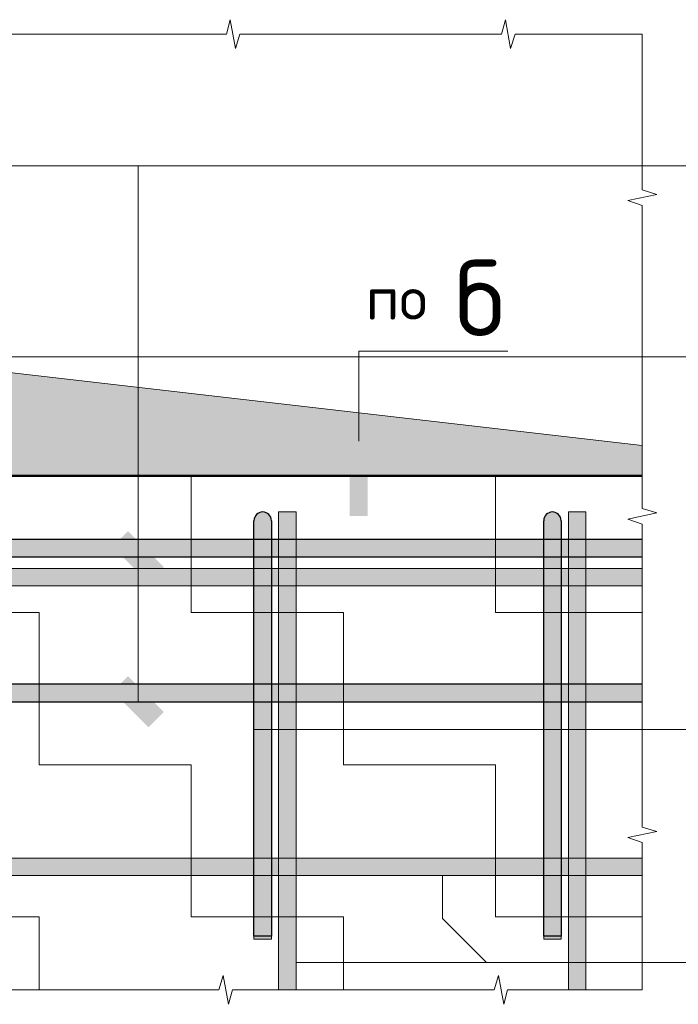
# Model space of a CAD drawing. Header units: metres. Extents: x -38 to 107, y -15 to 21.
# Tile 116 of 132: x 74.327 to 74.781, y 8.025 to 8.705. Entities that reach past the tile are written whole.
import ezdxf

# ---------------------------------------------------------------- set-up
doc = ezdxf.new("R2010")
doc.units = ezdxf.units.M
doc.layers.add('XR$3$_3898', color=7, linetype='Continuous')
doc.layers.add('XR$5$_3898', color=7, linetype='Continuous')
doc.styles.add('ISOCPEUR', font='txt')
pattern_1 = [(0, (0.21, 0.21), (0.105, 0.105), [0.105, -0.105]), (90, (0.21, 0.21), (-0.105, 0.105), [0.105, -0.105])]

# ---------------------------------------------------------------- blocks, each defined once
blk = doc.blocks.new('ЭЛЕМЕНТ_УЗОРА_6')
at = {"color": 7, "linetype": 'Continuous', "lineweight": 13, "transparency": 33554687}
for p, q in [((74.75638, 8.6946), (74.75638, 8.6946)), ((74.75638, 8.0346), (74.75638, 8.0346)), ((74.75638, 8.0346), (74.75638, 8.0346))]:
    blk.add_line(p, q, dxfattribs=at)
for points in [[(74.18638, 8.6946), (74.27929, 8.6946), (74.28195, 8.7046), (74.28556, 8.6846), (74.2886, 8.6946), (74.37638, 8.6946)], [(74.37638, 8.6946), (74.46929, 8.6946), (74.47195, 8.7046), (74.47556, 8.6846), (74.4786, 8.6946), (74.56638, 8.6946)], [(74.56638, 8.6946), (74.65929, 8.6946), (74.66195, 8.7046), (74.66556, 8.6846), (74.6686, 8.6946), (74.75638, 8.6946)], [(74.75638, 8.6946), (74.75638, 8.6946), (74.75638, 8.58702), (74.76638, 8.58394), (74.74638, 8.57976), (74.75638, 8.57624), (74.75638, 8.4746)], [(74.75638, 8.4746), (74.75638, 8.36702), (74.76638, 8.36394), (74.74638, 8.35976), (74.75638, 8.35624), (74.75638, 8.2546)], [(74.75638, 8.2546), (74.75638, 8.14702), (74.76638, 8.14394), (74.74638, 8.13976), (74.75638, 8.13624), (74.75638, 8.0346)], [(74.37638, 8.0346), (74.28347, 8.0346), (74.28081, 8.0246), (74.2772, 8.0446), (74.27416, 8.0346), (74.18638, 8.0346)], [(74.56638, 8.0346), (74.47347, 8.0346), (74.47081, 8.0246), (74.4672, 8.0446), (74.46416, 8.0346), (74.37638, 8.0346)], [(74.75638, 8.0346), (74.66347, 8.0346), (74.66081, 8.0246), (74.6572, 8.0446), (74.65416, 8.0346), (74.56638, 8.0346)]]:
    blk.add_lwpolyline(points, dxfattribs=at)
blk = doc.blocks.new('СЛОЖНЫЙ_ОБЪЕКТ_14')
at = {"linetype": 'Continuous', "lineweight": 13, "transparency": 33554687}
blk.add_hatch(color=7, dxfattribs=at).paths.add_polyline_path([(73.80638, 8.3256), (74.75638, 8.3256), (74.75638, 8.3136), (73.80638, 8.3136)], flags=16)
at = {"color": 7, "linetype": 'Continuous', "lineweight": 13, "transparency": 33554687}
blk.add_lwpolyline([(73.80638, 8.3256), (74.75638, 8.3256), (74.75638, 8.3136), (73.80638, 8.3136), (73.80638, 8.3256)], close=True, dxfattribs=at)
blk = doc.blocks.new('СЛОЖНЫЙ_ОБЪЕКТ_15')
at = {"linetype": 'Continuous', "lineweight": 13, "transparency": 33554687}
blk.add_hatch(color=7, dxfattribs=at).paths.add_polyline_path([(73.80638, 8.1256), (74.75638, 8.1256), (74.75638, 8.1136), (73.80638, 8.1136)], flags=16)
at = {"color": 7, "linetype": 'Continuous', "lineweight": 13, "transparency": 33554687}
blk.add_lwpolyline([(73.80638, 8.1256), (74.75638, 8.1256), (74.75638, 8.1136), (73.80638, 8.1136), (73.80638, 8.1256)], close=True, dxfattribs=at)
blk = doc.blocks.new('СЛОЖНЫЙ_ОБЪЕКТ_16')
at = {"linetype": 'Continuous', "lineweight": 25, "transparency": 33554687}
blk.add_hatch(color=8, dxfattribs=at).paths.add_polyline_path([(73.85638, 8.3336), (74.75638, 8.3336), (74.75638, 8.3456), (73.85638, 8.3456)])
at = {"color": 7, "linetype": 'Continuous', "lineweight": 25, "transparency": 33554687}
blk.add_line((73.85638, 8.3336), (74.75638, 8.3336), dxfattribs=at)
blk.add_lwpolyline([(74.75638, 8.3456), (73.85638, 8.3456), (73.85638, 8.3336)], dxfattribs=at)
blk = doc.blocks.new('СЛОЖНЫЙ_ОБЪЕКТ_21')
at = {"linetype": 'Continuous', "lineweight": 13, "true_color": 0xc5c5c5, "transparency": 33554687}
for points in [[(74.4889, 8.36104), (74.48953, 8.36213), (74.49036, 8.36306), (74.49138, 8.3638), (74.49253, 8.36431), (74.49375, 8.36457), (74.49501, 8.36457), (74.49623, 8.36431), (74.49738, 8.3638), (74.49839, 8.36306), (74.49923, 8.36213), (74.49986, 8.36104), (74.50025, 8.35985), (74.50038, 8.3586), (74.50038, 8.0716), (74.48838, 8.0716), (74.48838, 8.3586), (74.48851, 8.35985)], [(74.48838, 8.0716), (74.50038, 8.0716), (74.50038, 8.0696), (74.48838, 8.0696)]]:
    blk.add_hatch(color=9, dxfattribs=at).paths.add_polyline_path(points, flags=16)
at = {"color": 7, "linetype": 'Continuous', "lineweight": 25, "transparency": 33554687}
blk.add_lwpolyline([(74.50038, 8.3586), (74.50038, 8.0716), (74.48838, 8.0716), (74.48838, 8.3586)], dxfattribs=at)
at = {"color": 7, "linetype": 'Continuous', "lineweight": 13, "transparency": 33554687}
blk.add_lwpolyline([(74.48838, 8.0716), (74.50038, 8.0716), (74.50038, 8.0696), (74.48838, 8.0696), (74.48838, 8.0716)], close=True, dxfattribs=at)
at = {"color": 7, "linetype": 'Continuous', "lineweight": 25, "transparency": 33554687}
blk.add_arc((74.49438, 8.3586), 0.006, 0, 180, dxfattribs=at)
blk = doc.blocks.new('СЛОЖНЫЙ_ОБЪЕКТ_23')
at = {"linetype": 'Continuous', "lineweight": 13, "transparency": 33554687}
blk.add_hatch(color=7, dxfattribs=at).paths.add_polyline_path([(74.51738, 8.0346), (74.51738, 8.3646), (74.50538, 8.3646), (74.50538, 8.0346)])
at = {"color": 7, "linetype": 'Continuous', "lineweight": 13, "transparency": 33554687}
blk.add_lwpolyline([(74.51738, 8.0346), (74.51738, 8.3646), (74.50538, 8.3646), (74.50538, 8.0346), (74.51738, 8.0346)], close=True, dxfattribs=at)
blk = doc.blocks.new('СЛОЖНЫЙ_ОБЪЕКТ_24')
at = {"linetype": 'Continuous', "lineweight": 13, "true_color": 0xc5c5c5, "transparency": 33554687}
for points in [[(74.6889, 8.36104), (74.68953, 8.36213), (74.69036, 8.36306), (74.69138, 8.3638), (74.69253, 8.36431), (74.69375, 8.36457), (74.69501, 8.36457), (74.69623, 8.36431), (74.69738, 8.3638), (74.69839, 8.36306), (74.69923, 8.36213), (74.69986, 8.36104), (74.70025, 8.35985), (74.70038, 8.3586), (74.70038, 8.0716), (74.68838, 8.0716), (74.68838, 8.3586), (74.68851, 8.35985)], [(74.68838, 8.0716), (74.70038, 8.0716), (74.70038, 8.0696), (74.68838, 8.0696)]]:
    blk.add_hatch(color=9, dxfattribs=at).paths.add_polyline_path(points, flags=16)
at = {"color": 7, "linetype": 'Continuous', "lineweight": 25, "transparency": 33554687}
blk.add_lwpolyline([(74.70038, 8.3586), (74.70038, 8.0716), (74.68838, 8.0716), (74.68838, 8.3586)], dxfattribs=at)
at = {"color": 7, "linetype": 'Continuous', "lineweight": 13, "transparency": 33554687}
blk.add_lwpolyline([(74.68838, 8.0716), (74.70038, 8.0716), (74.70038, 8.0696), (74.68838, 8.0696), (74.68838, 8.0716)], close=True, dxfattribs=at)
at = {"color": 7, "linetype": 'Continuous', "lineweight": 25, "transparency": 33554687}
blk.add_arc((74.69438, 8.3586), 0.006, 0, 180, dxfattribs=at)
blk = doc.blocks.new('СЛОЖНЫЙ_ОБЪЕКТ_25')
at = {"linetype": 'Continuous', "lineweight": 13, "transparency": 33554687}
blk.add_hatch(color=7, dxfattribs=at).paths.add_polyline_path([(74.71738, 8.0346), (74.71738, 8.3646), (74.70538, 8.3646), (74.70538, 8.0346)])
at = {"color": 7, "linetype": 'Continuous', "lineweight": 13, "transparency": 33554687}
blk.add_lwpolyline([(74.71738, 8.0346), (74.71738, 8.3646), (74.70538, 8.3646), (74.70538, 8.0346), (74.71738, 8.0346)], close=True, dxfattribs=at)
blk = doc.blocks.new('СЛОЖНЫЙ_ОБЪЕКТ_27')
at = {"linetype": 'Continuous', "lineweight": 25, "transparency": 33554687}
blk.add_hatch(color=8, dxfattribs=at).paths.add_polyline_path([(73.85638, 8.2336), (74.75638, 8.2336), (74.75638, 8.2456), (73.85638, 8.2456)])
at = {"color": 7, "linetype": 'Continuous', "lineweight": 25, "transparency": 33554687}
blk.add_line((73.85638, 8.2336), (74.75638, 8.2336), dxfattribs=at)
blk.add_lwpolyline([(74.75638, 8.2456), (73.85638, 8.2456), (73.85638, 8.2336)], dxfattribs=at)
blk = doc.blocks.new('ЭЛЕМЕНТ_УЗОРА_13')
at = {"color": 7, "linetype": 'Continuous', "lineweight": 13, "transparency": 33554687}
for p, q in [((74.75638, 8.6946), (74.75638, 8.6946)), ((74.75638, 8.0346), (74.75638, 8.0346)), ((74.75638, 8.0346), (74.75638, 8.0346))]:
    blk.add_line(p, q, dxfattribs=at)
for points in [[(74.18638, 8.6946), (74.27929, 8.6946), (74.28195, 8.7046), (74.28556, 8.6846), (74.2886, 8.6946), (74.37638, 8.6946)], [(74.37638, 8.6946), (74.46929, 8.6946), (74.47195, 8.7046), (74.47556, 8.6846), (74.4786, 8.6946), (74.56638, 8.6946)], [(74.56638, 8.6946), (74.65929, 8.6946), (74.66195, 8.7046), (74.66556, 8.6846), (74.6686, 8.6946), (74.75638, 8.6946)], [(74.75638, 8.6946), (74.75638, 8.6946), (74.75638, 8.58702), (74.76638, 8.58394), (74.74638, 8.57976), (74.75638, 8.57624), (74.75638, 8.4746)], [(74.75638, 8.4746), (74.75638, 8.36702), (74.76638, 8.36394), (74.74638, 8.35976), (74.75638, 8.35624), (74.75638, 8.2546)], [(74.75638, 8.2546), (74.75638, 8.14702), (74.76638, 8.14394), (74.74638, 8.13976), (74.75638, 8.13624), (74.75638, 8.0346)], [(74.37638, 8.0346), (74.28347, 8.0346), (74.28081, 8.0246), (74.2772, 8.0446), (74.27416, 8.0346), (74.18638, 8.0346)], [(74.56638, 8.0346), (74.47347, 8.0346), (74.47081, 8.0246), (74.4672, 8.0446), (74.46416, 8.0346), (74.37638, 8.0346)], [(74.75638, 8.0346), (74.66347, 8.0346), (74.66081, 8.0246), (74.6572, 8.0446), (74.65416, 8.0346), (74.56638, 8.0346)]]:
    blk.add_lwpolyline(points, dxfattribs=at)
blk = doc.blocks.new('СЛОЖНЫЙ_ОБЪЕКТ_42')
at = {"linetype": 'Continuous', "lineweight": 13, "transparency": 33554687}
blk.add_hatch(color=7, dxfattribs=at).paths.add_polyline_path([(73.80638, 8.3256), (74.75638, 8.3256), (74.75638, 8.3136), (73.80638, 8.3136)], flags=16)
at = {"color": 7, "linetype": 'Continuous', "lineweight": 13, "transparency": 33554687}
blk.add_lwpolyline([(73.80638, 8.3256), (74.75638, 8.3256), (74.75638, 8.3136), (73.80638, 8.3136), (73.80638, 8.3256)], close=True, dxfattribs=at)
blk = doc.blocks.new('СЛОЖНЫЙ_ОБЪЕКТ_43')
at = {"linetype": 'Continuous', "lineweight": 13, "transparency": 33554687}
blk.add_hatch(color=7, dxfattribs=at).paths.add_polyline_path([(73.80638, 8.1256), (74.75638, 8.1256), (74.75638, 8.1136), (73.80638, 8.1136)], flags=16)
at = {"color": 7, "linetype": 'Continuous', "lineweight": 13, "transparency": 33554687}
blk.add_lwpolyline([(73.80638, 8.1256), (74.75638, 8.1256), (74.75638, 8.1136), (73.80638, 8.1136), (73.80638, 8.1256)], close=True, dxfattribs=at)
blk = doc.blocks.new('СЛОЖНЫЙ_ОБЪЕКТ_44')
at = {"linetype": 'Continuous', "lineweight": 25, "transparency": 33554687}
blk.add_hatch(color=8, dxfattribs=at).paths.add_polyline_path([(73.85638, 8.3336), (74.75638, 8.3336), (74.75638, 8.3456), (73.85638, 8.3456)])
at = {"color": 7, "linetype": 'Continuous', "lineweight": 25, "transparency": 33554687}
blk.add_line((73.85638, 8.3336), (74.75638, 8.3336), dxfattribs=at)
blk.add_lwpolyline([(74.75638, 8.3456), (73.85638, 8.3456), (73.85638, 8.3336)], dxfattribs=at)
blk = doc.blocks.new('СЛОЖНЫЙ_ОБЪЕКТ_49')
at = {"linetype": 'Continuous', "lineweight": 13, "true_color": 0xc5c5c5, "transparency": 33554687}
for points in [[(74.4889, 8.36104), (74.48953, 8.36213), (74.49036, 8.36306), (74.49138, 8.3638), (74.49253, 8.36431), (74.49375, 8.36457), (74.49501, 8.36457), (74.49623, 8.36431), (74.49738, 8.3638), (74.49839, 8.36306), (74.49923, 8.36213), (74.49986, 8.36104), (74.50025, 8.35985), (74.50038, 8.3586), (74.50038, 8.0716), (74.48838, 8.0716), (74.48838, 8.3586), (74.48851, 8.35985)], [(74.48838, 8.0716), (74.50038, 8.0716), (74.50038, 8.0696), (74.48838, 8.0696)]]:
    blk.add_hatch(color=9, dxfattribs=at).paths.add_polyline_path(points, flags=16)
at = {"color": 7, "linetype": 'Continuous', "lineweight": 25, "transparency": 33554687}
blk.add_lwpolyline([(74.50038, 8.3586), (74.50038, 8.0716), (74.48838, 8.0716), (74.48838, 8.3586)], dxfattribs=at)
at = {"color": 7, "linetype": 'Continuous', "lineweight": 13, "transparency": 33554687}
blk.add_lwpolyline([(74.48838, 8.0716), (74.50038, 8.0716), (74.50038, 8.0696), (74.48838, 8.0696), (74.48838, 8.0716)], close=True, dxfattribs=at)
at = {"color": 7, "linetype": 'Continuous', "lineweight": 25, "transparency": 33554687}
blk.add_arc((74.49438, 8.3586), 0.006, 0, 180, dxfattribs=at)
blk = doc.blocks.new('СЛОЖНЫЙ_ОБЪЕКТ_51')
at = {"linetype": 'Continuous', "lineweight": 13, "transparency": 33554687}
blk.add_hatch(color=7, dxfattribs=at).paths.add_polyline_path([(74.51738, 8.0346), (74.51738, 8.3646), (74.50538, 8.3646), (74.50538, 8.0346)])
at = {"color": 7, "linetype": 'Continuous', "lineweight": 13, "transparency": 33554687}
blk.add_lwpolyline([(74.51738, 8.0346), (74.51738, 8.3646), (74.50538, 8.3646), (74.50538, 8.0346), (74.51738, 8.0346)], close=True, dxfattribs=at)
blk = doc.blocks.new('СЛОЖНЫЙ_ОБЪЕКТ_52')
at = {"linetype": 'Continuous', "lineweight": 13, "true_color": 0xc5c5c5, "transparency": 33554687}
for points in [[(74.6889, 8.36104), (74.68953, 8.36213), (74.69036, 8.36306), (74.69138, 8.3638), (74.69253, 8.36431), (74.69375, 8.36457), (74.69501, 8.36457), (74.69623, 8.36431), (74.69738, 8.3638), (74.69839, 8.36306), (74.69923, 8.36213), (74.69986, 8.36104), (74.70025, 8.35985), (74.70038, 8.3586), (74.70038, 8.0716), (74.68838, 8.0716), (74.68838, 8.3586), (74.68851, 8.35985)], [(74.68838, 8.0716), (74.70038, 8.0716), (74.70038, 8.0696), (74.68838, 8.0696)]]:
    blk.add_hatch(color=9, dxfattribs=at).paths.add_polyline_path(points, flags=16)
at = {"color": 7, "linetype": 'Continuous', "lineweight": 25, "transparency": 33554687}
blk.add_lwpolyline([(74.70038, 8.3586), (74.70038, 8.0716), (74.68838, 8.0716), (74.68838, 8.3586)], dxfattribs=at)
at = {"color": 7, "linetype": 'Continuous', "lineweight": 13, "transparency": 33554687}
blk.add_lwpolyline([(74.68838, 8.0716), (74.70038, 8.0716), (74.70038, 8.0696), (74.68838, 8.0696), (74.68838, 8.0716)], close=True, dxfattribs=at)
at = {"color": 7, "linetype": 'Continuous', "lineweight": 25, "transparency": 33554687}
blk.add_arc((74.69438, 8.3586), 0.006, 0, 180, dxfattribs=at)
blk = doc.blocks.new('СЛОЖНЫЙ_ОБЪЕКТ_53')
at = {"linetype": 'Continuous', "lineweight": 13, "transparency": 33554687}
blk.add_hatch(color=7, dxfattribs=at).paths.add_polyline_path([(74.71738, 8.0346), (74.71738, 8.3646), (74.70538, 8.3646), (74.70538, 8.0346)])
at = {"color": 7, "linetype": 'Continuous', "lineweight": 13, "transparency": 33554687}
blk.add_lwpolyline([(74.71738, 8.0346), (74.71738, 8.3646), (74.70538, 8.3646), (74.70538, 8.0346), (74.71738, 8.0346)], close=True, dxfattribs=at)
blk = doc.blocks.new('СЛОЖНЫЙ_ОБЪЕКТ_55')
at = {"linetype": 'Continuous', "lineweight": 25, "transparency": 33554687}
blk.add_hatch(color=8, dxfattribs=at).paths.add_polyline_path([(73.85638, 8.2336), (74.75638, 8.2336), (74.75638, 8.2456), (73.85638, 8.2456)])
at = {"color": 7, "linetype": 'Continuous', "lineweight": 25, "transparency": 33554687}
blk.add_line((73.85638, 8.2336), (74.75638, 8.2336), dxfattribs=at)
blk.add_lwpolyline([(74.75638, 8.2456), (73.85638, 8.2456), (73.85638, 8.2336)], dxfattribs=at)

msp = doc.modelspace()

# ---------------------------------------------------------------- hatches: boundary and pattern name
at = {"linetype": 'Continuous', "lineweight": 13, "transparency": 33554687}
h = msp.add_hatch(dxfattribs=at)
h.set_pattern_fill('____', scale=0.105, style=0, pattern_type=2)
h.set_pattern_definition(pattern_1)
h.paths.add_polyline_path([(73.80638, 8.6946), (73.80638, 8.0346), (74.75638, 8.0346), (74.75638, 8.3896), (74.18138, 8.3896), (74.18138, 8.6946)], flags=0)
h = msp.add_hatch(dxfattribs=at)
h.set_pattern_fill('____', scale=0.105, style=0, pattern_type=2)
h.set_pattern_definition(pattern_1)
h.paths.add_polyline_path([(73.80638, 8.6946), (73.80638, 8.0346), (74.75638, 8.0346), (74.75638, 8.3896), (74.18138, 8.3896), (74.18138, 8.6946)], flags=0)
at = {"linetype": 'Continuous', "lineweight": 13, "true_color": 0x696969, "transparency": 33554687}
msp.add_hatch(color=251, dxfattribs=at).paths.add_polyline_path([(74.75638, 8.4106), (74.25957, 8.46779), (74.18138, 8.6946), (74.18138, 8.3896), (74.75638, 8.3896)])
msp.add_hatch(color=251, dxfattribs=at).paths.add_polyline_path([(74.75638, 8.4106), (74.25957, 8.46779), (74.18138, 8.6946), (74.18138, 8.3896), (74.75638, 8.3896)])
at = {"linetype": 'Continuous', "lineweight": 25, "true_color": 0x000000, "transparency": 33554687}
msp.add_hatch(color=18, dxfattribs=at).paths.add_polyline_path([(74.56691, 8.41107), (74.56693, 8.41068), (74.56693, 8.36194), (74.55439, 8.36194), (74.55439, 8.41068), (74.55442, 8.41107), (74.55449, 8.41144), (74.55461, 8.41181), (74.55478, 8.41215), (74.555, 8.41247), (74.55525, 8.41276), (74.55554, 8.41301), (74.55586, 8.41322), (74.5562, 8.41339), (74.55656, 8.41352), (74.55694, 8.41359), (74.55732, 8.41362), (74.564, 8.41362), (74.56438, 8.41359), (74.56476, 8.41352), (74.56512, 8.41339), (74.56546, 8.41322), (74.56578, 8.41301), (74.56607, 8.41276), (74.56632, 8.41247), (74.56654, 8.41215), (74.56671, 8.41181), (74.56683, 8.41144)], flags=16)
msp.add_hatch(color=18, dxfattribs=at).paths.add_polyline_path([(74.56691, 8.41107), (74.56693, 8.41068), (74.56693, 8.36194), (74.55439, 8.36194), (74.55439, 8.41068), (74.55442, 8.41107), (74.55449, 8.41144), (74.55461, 8.41181), (74.55478, 8.41215), (74.555, 8.41247), (74.55525, 8.41276), (74.55554, 8.41301), (74.55586, 8.41322), (74.5562, 8.41339), (74.55656, 8.41352), (74.55694, 8.41359), (74.55732, 8.41362), (74.564, 8.41362), (74.56438, 8.41359), (74.56476, 8.41352), (74.56512, 8.41339), (74.56546, 8.41322), (74.56578, 8.41301), (74.56607, 8.41276), (74.56632, 8.41247), (74.56654, 8.41215), (74.56671, 8.41181), (74.56683, 8.41144)], flags=16)
for points in [[(74.40138, 8.35128), (74.39077, 8.34067), (74.41552, 8.31592), (74.42612, 8.32653)], [(74.40138, 8.35128), (74.39077, 8.34067), (74.41552, 8.31592), (74.42612, 8.32653)], [(74.40138, 8.25128), (74.39077, 8.24067), (74.41552, 8.21592), (74.42612, 8.22653)], [(74.40138, 8.25128), (74.39077, 8.24067), (74.41552, 8.21592), (74.42612, 8.22653)]]:
    msp.add_hatch(color=18, dxfattribs=at).paths.add_polyline_path(points)

# ---------------------------------------------------------------- linework, layer by layer
at = {"color": 7, "linetype": 'Continuous', "lineweight": 13, "transparency": 33554687}
for p, q in [((74.03738, 8.60357), (75.04771, 8.60357)), ((74.03738, 8.60357), (75.04771, 8.60357)), ((74.40845, 8.2336), (74.40845, 8.60357)), ((74.40845, 8.2336), (74.40845, 8.60357)), ((86.41979, 8.47171), (67.91979, 8.47171)), ((74.51738, 8.05338), (75.07571, 8.05338)), ((74.51738, 8.05338), (75.07571, 8.05338))]:
    msp.add_line(p, q, dxfattribs=at)
for points in [[(74.75638, 8.4106), (74.25957, 8.46779), (74.18138, 8.6946)], [(74.75638, 8.4106), (74.25957, 8.46779), (74.18138, 8.6946)], [(74.56066, 8.41362), (74.56066, 8.47562), (74.66352, 8.47562)], [(74.56066, 8.41362), (74.56066, 8.47562), (74.66352, 8.47562)], [(75.06925, 8.21433), (74.66032, 8.21433), (74.48838, 8.21433)], [(75.06925, 8.21433), (74.66032, 8.21433), (74.48838, 8.21433)], [(74.64899, 8.05338), (74.61859, 8.08378), (74.61859, 8.1136)], [(74.64899, 8.05338), (74.61859, 8.08378), (74.61859, 8.1136)]]:
    msp.add_lwpolyline(points, dxfattribs=at)
at = {"layer": 'XR$3$_3898', "color": 7, "linetype": 'Continuous', "lineweight": 50, "transparency": 33554687}
msp.add_lwpolyline([(74.75638, 8.3896), (74.18138, 8.3896), (74.18138, 8.6946)], dxfattribs=at)
at = {"layer": 'XR$5$_3898', "color": 7, "linetype": 'Continuous', "lineweight": 50, "transparency": 33554687}
msp.add_lwpolyline([(74.75638, 8.3896), (74.18138, 8.3896), (74.18138, 8.6946)], dxfattribs=at)

# ---------------------------------------------------------------- block references
at = {"color": 7, "linetype": 'Continuous', "lineweight": 13, "transparency": 33554687}
for name in ['ЭЛЕМЕНТ_УЗОРА_6', 'ЭЛЕМЕНТ_УЗОРА_13', 'СЛОЖНЫЙ_ОБЪЕКТ_21', 'СЛОЖНЫЙ_ОБЪЕКТ_49', 'СЛОЖНЫЙ_ОБЪЕКТ_23', 'СЛОЖНЫЙ_ОБЪЕКТ_51', 'СЛОЖНЫЙ_ОБЪЕКТ_24', 'СЛОЖНЫЙ_ОБЪЕКТ_52', 'СЛОЖНЫЙ_ОБЪЕКТ_25', 'СЛОЖНЫЙ_ОБЪЕКТ_53', 'СЛОЖНЫЙ_ОБЪЕКТ_14', 'СЛОЖНЫЙ_ОБЪЕКТ_42', 'СЛОЖНЫЙ_ОБЪЕКТ_15', 'СЛОЖНЫЙ_ОБЪЕКТ_43']:
    msp.add_blockref(name, (0, 0), dxfattribs=at)
at = {"color": 7, "linetype": 'Continuous', "lineweight": 25, "transparency": 33554687}
for name in ['СЛОЖНЫЙ_ОБЪЕКТ_16', 'СЛОЖНЫЙ_ОБЪЕКТ_44', 'СЛОЖНЫЙ_ОБЪЕКТ_27', 'СЛОЖНЫЙ_ОБЪЕКТ_55']:
    msp.add_blockref(name, (0, 0), dxfattribs=at)

# ---------------------------------------------------------------- texts
at = {"color": 7, "linetype": 'Continuous', "lineweight": 13, "transparency": 33554687, "insert": (74.61351, 8.51241), "char_height": 0.03, "width": 0.1137241, "attachment_point": 5, "style": 'ISOCPEUR'}
msp.add_mtext('\\A1;{\\fISOCPEUR|i0|b0;\\H0.030000;\\W1.000000;\\C7;по \\H0.052500;б}\\P', dxfattribs=at)
msp.add_mtext('\\A1;{\\fISOCPEUR|i0|b0;\\H0.030000;\\W1.000000;\\C7;по \\H0.052500;б}\\P', dxfattribs=at)

doc.saveas('drawing.dxf')
